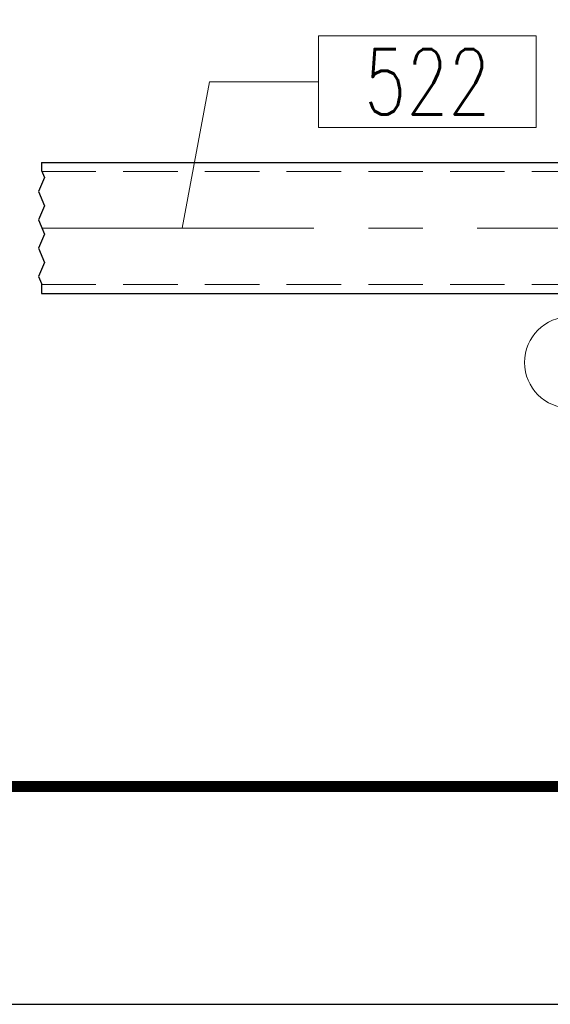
# Model space of a CAD drawing. Header units: millimetres. Extents: x -870 to -358, y 12812 to 13184.
# Tile 2 of 32: x -779 to -754, y 12812 to 12857. Entities that reach past the tile are written whole.
import ezdxf

# ---------------------------------------------------------------- set-up
doc = ezdxf.new("R2010")
doc.units = ezdxf.units.MM
doc.header["$LTSCALE"] = 10
doc.linetypes.add('HIDDEN', pattern=[0.375, 0.25, -0.125])
doc.linetypes.add('MITTE', pattern=[2, 1.25, -0.25, 0.25, -0.25])
doc.layers.add('_FORMATKA', color=8, linetype='Continuous', plot=False)
for name, color, linetype, lineweight in [('_RAMKA', 7, 'Continuous', 35), ('PS_DIM', 4, 'Continuous', 13), ('PS_Hidden', 2, 'HIDDEN', 9), ('PS_Mid', 5, 'MITTE', 15), ('PS_Pos', 1, 'Continuous', 15), ('PS_Shape', 161, 'Continuous', 30), ('PS_SOLID', 7, 'Continuous', 30)]:
    doc.layers.add(name, color=color, linetype=linetype, lineweight=lineweight)
doc.styles.add('simplex', font='simplex.shx', dxfattribs={"width": 0.75})

# ---------------------------------------------------------------- blocks, each defined once
blk = doc.blocks.new('*U131')
at = {"layer": '_FORMATKA', "lineweight": -3}
blk.add_lwpolyline([(-500, 0), (0, 0), (0, 297), (-500, 297)], close=True, dxfattribs=at)
at = {"layer": '_RAMKA', "lineweight": -3, "const_width": 0.5}
blk.add_lwpolyline([(-470, 10), (-10, 10), (-10, 287), (-470, 287)], close=True, dxfattribs=at)
blk = doc.blocks.new('*X185')
at = {"color": 1}
for p, q in [((-738.944, 12847.243), (-740.542, 12841.071)), ((-753.428, 12843.171), (-747.642, 12843.171)), ((-745.542, 12841.071), (-740.542, 12841.071)), ((-753.428, 12838.971), (-747.642, 12838.971))]:
    blk.add_line(p, q, dxfattribs=at)
for centre, start, end in [((-753.428, 12841.071), 90, 270), ((-747.642, 12841.071), 270, 90)]:
    blk.add_arc(centre, 2.1, start, end, dxfattribs=at)
at = {"color": 30, "style": 'simplex', "width": 0.75}
blk.add_text('523', height=3, dxfattribs=at).set_placement((-753.428, 12839.571))
blk = doc.blocks.new('*X188')
at = {"color": 1}
for p, q in [((-754.997, 12856.059), (-764.983, 12856.059)), ((-764.983, 12856.059), (-764.983, 12851.859)), ((-754.997, 12851.859), (-754.997, 12856.059)), ((-771.246, 12847.243), (-769.983, 12853.959)), ((-769.983, 12853.959), (-764.983, 12853.959)), ((-764.983, 12851.859), (-754.997, 12851.859))]:
    blk.add_line(p, q, dxfattribs=at)
at = {"color": 30, "style": 'simplex', "width": 0.75}
blk.add_text('522', height=3, dxfattribs=at).set_placement((-762.883, 12852.459))
blk = doc.blocks.new('*X256')
at = {"color": 1}
for p, q in [((-777.695, 12850.243), (-777.695, 12849.89)), ((-777.695, 12849.89), (-777.558, 12849.565)), ((-777.558, 12849.565), (-777.832, 12848.915)), ((-777.832, 12848.915), (-777.558, 12848.265)), ((-777.558, 12848.265), (-777.832, 12847.614)), ((-777.832, 12847.614), (-777.558, 12846.964)), ((-777.558, 12846.964), (-777.832, 12846.314)), ((-777.832, 12846.314), (-777.558, 12845.664)), ((-777.558, 12845.664), (-777.832, 12845.014)), ((-777.832, 12845.014), (-777.695, 12844.689)), ((-777.695, 12844.689), (-777.695, 12844.243))]:
    blk.add_line(p, q, dxfattribs=at)
at = {"layer": 'PS_Hidden', "color": 2, "linetype": 'HIDDEN'}
for p, q in [((-777.695, 12849.843), (-712.175, 12849.843)), ((-777.695, 12844.643), (-712.175, 12844.643))]:
    blk.add_line(p, q, dxfattribs=at)
at = {"layer": 'PS_Mid', "color": 5, "linetype": 'MITTE'}
blk.add_line((-777.695, 12847.243), (-707.175, 12847.243), dxfattribs=at)
at = {"layer": 'PS_SOLID', "color": 7, "linetype": 'Continuous'}
for p, q in [((-777.695, 12850.243), (-712.175, 12850.243)), ((-777.695, 12844.243), (-712.175, 12844.243))]:
    blk.add_line(p, q, dxfattribs=at)

msp = doc.modelspace()

# ---------------------------------------------------------------- block references
at = {"layer": 'PS_DIM'}
msp.add_blockref('*U131', (-364.022, 12811.61), dxfattribs=at)
at = {"layer": 'PS_Pos'}
for name in ['*X188', '*X185']:
    msp.add_blockref(name, (0, 0), dxfattribs=at)
at = {"layer": 'PS_Shape', "color": 20}
msp.add_blockref('*X256', (0, 0), dxfattribs=at)

doc.saveas('drawing.dxf')
